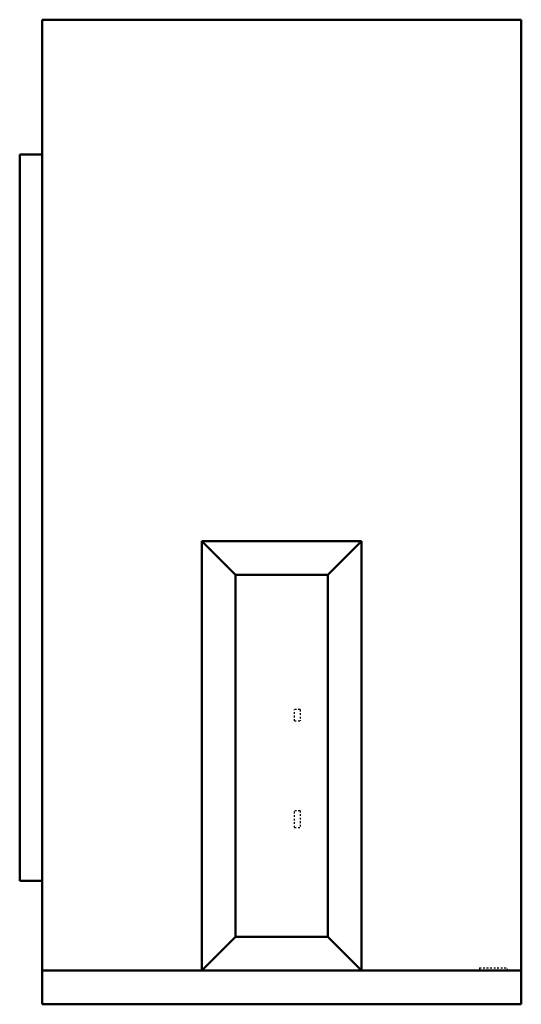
# Model space of a CAD drawing. Header units: millimetres. Extents: x -148 to 136, y 0 to 557.
import ezdxf

# ---------------------------------------------------------------- set-up
doc = ezdxf.new("R2010")
doc.units = ezdxf.units.MM
doc.linetypes.add('Dashed', pattern=[2, 1, -1])
doc.layers.add('AM_0', color=7, linetype='Continuous', lineweight=50)
doc.layers.add('AM_9', color=6, linetype='Dashed', lineweight=25)

# ---------------------------------------------------------------- blocks, each defined once
blk = doc.blocks.new('1_RXV09AVJU9_PART6_0_in_RXV09AVJU9_2')
at = {"layer": 'AM_0'}
for p, q in [((-135.64997, 0), (-135.64997, 19.05)), ((135.64997, 19.05), (135.64997, 0)), ((-135.64997, 0), (135.64997, 0))]:
    blk.add_line(p, q, dxfattribs=at)
blk = doc.blocks.new('2_RXV09AVJU9_PART5_0_in_RXV09AVJU9_2')
at = {"layer": 'AM_0'}
for p, q in [((-148.34997, 69.85), (-148.34997, 480.799902)), ((-135.64997, 480.799902), (-148.34997, 480.799902)), ((-148.34997, 69.85), (-135.64997, 69.85))]:
    blk.add_line(p, q, dxfattribs=at)
blk = doc.blocks.new('3_RXV09AVJU9_PART4_0_in_RXV09AVJU9_2')
at = {"layer": 'AM_9'}
for p, q in [((10.40003, 166.6875), (7.22503, 166.6875)), ((7.22503, 160.3375), (7.22503, 166.6875)), ((10.40003, 166.6875), (10.40003, 160.3375)), ((7.22503, 160.3375), (10.40003, 160.3375))]:
    blk.add_line(p, q, dxfattribs=at)
blk = doc.blocks.new('4_RXV09AVJU9_PART3_0_in_RXV09AVJU9_2')
at = {"layer": 'AM_9'}
for p, q in [((10.40003, 109.5375), (7.22503, 109.5375)), ((7.22503, 100.0125), (7.22503, 109.5375)), ((10.40003, 109.5375), (10.40003, 100.0125)), ((7.22503, 100.0125), (10.40003, 100.0125))]:
    blk.add_line(p, q, dxfattribs=at)
blk = doc.blocks.new('5_RXV09AVJU9_PART2_0_in_RXV09AVJU9_2')
at = {"layer": 'AM_0'}
for p, q in [((-135.65, 557), (135.65, 557)), ((135.65, 19.05), (135.65, 557)), ((-135.65, 557), (-135.65, 19.05)), ((-45.22, 19.05), (-45.22, 261.94)), ((-45.22, 261.94), (45.22, 261.94)), ((-26.17, 242.89), (-45.22, 261.94)), ((45.22, 261.94), (26.17, 242.89)), ((45.22, 261.94), (45.22, 19.05)), ((-26.17, 242.89), (-26.17, 38.1)), ((26.17, 242.89), (-26.17, 242.89)), ((26.17, 38.1), (26.17, 242.89)), ((-45.22, 19.05), (-26.17, 38.1)), ((-26.17, 38.1), (26.17, 38.1)), ((45.22, 19.05), (26.17, 38.1)), ((135.65, 19.05), (-135.65, 19.05))]:
    blk.add_line(p, q, dxfattribs=at)
blk = doc.blocks.new('6_RXV09AVJU9_PART1_0_in_RXV09AVJU9_2')
at = {"layer": 'AM_9'}
for p, q in [((112.00003, 20.6375), (112.00003, 19.05)), ((112.00003, 20.6375), (127.87503, 20.6375)), ((127.87503, 19.05), (127.87503, 20.6375))]:
    blk.add_line(p, q, dxfattribs=at)

msp = doc.modelspace()

# ---------------------------------------------------------------- block references
for name in ['5_RXV09AVJU9_PART2_0_in_RXV09AVJU9_2', '2_RXV09AVJU9_PART5_0_in_RXV09AVJU9_2', '3_RXV09AVJU9_PART4_0_in_RXV09AVJU9_2', '4_RXV09AVJU9_PART3_0_in_RXV09AVJU9_2', '1_RXV09AVJU9_PART6_0_in_RXV09AVJU9_2', '6_RXV09AVJU9_PART1_0_in_RXV09AVJU9_2']:
    msp.add_blockref(name, (0, 0))

doc.saveas('drawing.dxf')
